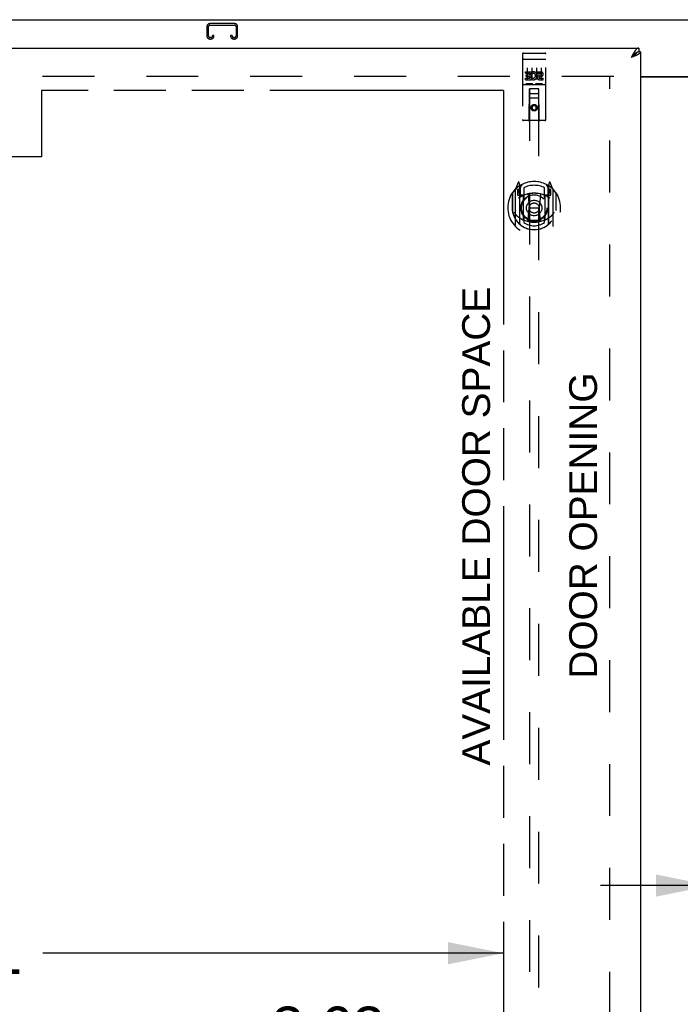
# Model space of a CAD drawing. Header units: inches. Extents: x 0 to 250, y 0 to 162.
# Tile 9 of 21: x 62 to 80, y 96 to 122. Entities that reach past the tile are written whole.
import ezdxf

# ---------------------------------------------------------------- set-up
doc = ezdxf.new("R2010")
doc.units = ezdxf.units.IN
doc.header["$LTSCALE"] = 13.735038
doc.header["$MEASUREMENT"] = 0
doc.linetypes.add('HIDDEN', pattern=[0.2, 0.1, -0.1])
doc.linetypes.add('PHANTOM', pattern=[0.8, 0.45, -0.05, 0.1, -0.05, 0.1, -0.05])
doc.layers.get('0').update_dxf_attribs({"linetype": 'CONTINUOUS'})
for name, color, linetype in [('02___PRT_ALL_AXES', 7, 'CONTINUOUS'), ('AVAILABLE_DOOR_SPACE', 7, 'CONTINUOUS'), ('DEFAULT_2', 8, 'HIDDEN'), ('DIMENSIONS', 7, 'CONTINUOUS')]:
    doc.layers.add(name, color=color, linetype=linetype)
doc.styles.get("Standard").update_dxf_attribs({"font": 'arial.ttf'})
doc.dimstyles.new('DIMSTYLE_1', dxfattribs={"dimtxt": 1.101741, "dimasz": 1.468988, "dimexe": 0.09, "dimexo": 0.07, "dimgap": 0.0375, "dimtad": 0, "dimtih": 1, "dimtoh": 1, "dimzin": 4, "dimdsep": 46, "dimtxsty": 'Standard', "dimblk": '_FILLED', "dimblk1": '_FILLED', "dimblk2": '_FILLED', "dimcen": 0.09, "dimazin": 1, "dimtfac": 1, "dimtdec": 3, "dimtofl": 0, "dimtmove": 0, "dimatfit": 3, "dimldrblk": '_FILLED', "dimfxl": 1, "dimtolj": 1, "dimtzin": 4, "dimarcsym": 0})

# ---------------------------------------------------------------- blocks, each defined once
blk = doc.blocks.new('_FILLED')
at = {"color": 0, "linetype": 'ByBlock'}
blk.add_solid([(0, 0), (-1, 0.2), (-1, -0.2)], dxfattribs=at)
blk = doc.blocks.new('*D9')
at = {"layer": 'DIMENSIONS', "color": 2, "linetype": 'Continuous'}
for p, q in [((45.8, 97.469), (57.98, 97.469)), ((75.112, 97.469), (62.932, 97.469))]:
    blk.add_line(p, q, dxfattribs=at)
at = {"layer": 'DIMENSIONS', "color": 2, "linetype": 'Continuous', "xscale": 1.4689880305, "yscale": 1.4689880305, "zscale": 1.4689880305, "rotation": 180}
blk.add_blockref('_FILLED', (45.8, 97.469), dxfattribs=at)
at = {"layer": 'DIMENSIONS', "color": 2, "linetype": 'Continuous', "xscale": 1.4689880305, "yscale": 1.4689880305, "zscale": 1.4689880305}
blk.add_blockref('_FILLED', (75.112, 97.469), dxfattribs=at)
at = {"layer": 'DIMENSIONS', "color": 2, "linetype": 'Continuous', "insert": (60.456, 98.02), "char_height": 1.1017, "width": 3.84995, "attachment_point": 2, "line_spacing_factor": 0.9}
blk.add_mtext('29.31', dxfattribs=at)
blk = doc.blocks.new('*D10')
at = {"layer": 'DIMENSIONS', "color": 2, "linetype": 'Continuous'}
for p, q in [((75.112, 95.505), (72.529, 95.505)), ((78.737, 95.505), (81.675, 95.505))]:
    blk.add_line(p, q, dxfattribs=at)
at = {"layer": 'DIMENSIONS', "color": 2, "linetype": 'Continuous', "xscale": 1.4689880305, "yscale": 1.4689880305, "zscale": 1.4689880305}
blk.add_blockref('_FILLED', (75.112, 95.505), dxfattribs=at)
at = {"layer": 'DIMENSIONS', "color": 2, "linetype": 'Continuous', "xscale": 1.4689880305, "yscale": 1.4689880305, "zscale": 1.4689880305, "rotation": 180}
blk.add_blockref('_FILLED', (78.737, 95.505), dxfattribs=at)
at = {"layer": 'DIMENSIONS', "color": 2, "linetype": 'Continuous', "insert": (71.978, 96.056), "char_height": 1.1017, "width": 2.99395, "attachment_point": 3, "line_spacing_factor": 0.9}
blk.add_mtext('3.63', dxfattribs=at)
blk = doc.blocks.new('*D20')
at = {"layer": 'DIMENSIONS', "color": 2, "linetype": 'Continuous'}
for p, q in [((80.612, 99.257), (77.675, 99.257)), ((84.237, 99.257), (86.709, 99.257))]:
    blk.add_line(p, q, dxfattribs=at)
at = {"layer": 'DIMENSIONS', "color": 2, "linetype": 'Continuous', "xscale": 1.4689880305, "yscale": 1.4689880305, "zscale": 1.4689880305}
blk.add_blockref('_FILLED', (80.612, 99.257), dxfattribs=at)
at = {"layer": 'DIMENSIONS', "color": 2, "linetype": 'Continuous', "xscale": 1.4689880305, "yscale": 1.4689880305, "zscale": 1.4689880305, "rotation": 180}
blk.add_blockref('_FILLED', (84.237, 99.257), dxfattribs=at)
at = {"layer": 'DIMENSIONS', "color": 2, "linetype": 'Continuous', "insert": (87.26, 99.808), "char_height": 1.1017, "width": 2.99395, "attachment_point": 1, "line_spacing_factor": 0.9}
blk.add_mtext('3.63', dxfattribs=at)

msp = doc.modelspace()

# ---------------------------------------------------------------- linework, layer by layer
at = {"color": 7, "linetype": 'Continuous'}
for p, q in [((43.727, 122.15), (115.623, 122.15)), ((78.695, 121.4), (78.695, 121.296)), ((78.508, 121.172), (78.491, 121.153)), ((78.5, 121.159), (78.491, 121.153)), ((78.512, 121.167), (78.5, 121.159)), ((78.515, 121.179), (78.508, 121.172)), ((78.521, 121.172), (78.512, 121.167)), ((78.522, 121.186), (78.515, 121.179)), ((78.529, 121.178), (78.521, 121.172)), ((78.528, 121.194), (78.522, 121.186)), ((78.537, 121.183), (78.529, 121.178)), ((78.737, 121.296), (78.695, 121.296)), ((78.737, 120.65), (80.612, 120.65))]:
    msp.add_line(p, q, dxfattribs=at)
at = {"color": 3, "linetype": 'Continuous'}
for p, q in [((44.092, 121.4), (78.695, 121.4)), ((78.508, 121.185), (78.491, 121.153)), ((78.51, 121.16), (78.491, 121.153)), ((78.515, 121.198), (78.508, 121.185)), ((78.528, 121.167), (78.51, 121.16)), ((78.522, 121.211), (78.515, 121.198)), ((78.541, 121.171), (78.528, 121.167)), ((78.553, 121.176), (78.541, 121.171)), ((78.565, 121.181), (78.553, 121.176)), ((78.577, 121.185), (78.565, 121.181)), ((78.588, 121.19), (78.577, 121.185)), ((78.6, 121.194), (78.588, 121.19)), ((78.737, 121.296), (78.737, 51.004)), ((78.737, 120.635), (80.612, 120.635))]:
    msp.add_line(p, q, dxfattribs=at)
for points in [[(78.695, 121.4), (78.692, 121.399), (78.689, 121.399), (78.685, 121.399), (78.682, 121.398), (78.678, 121.397), (78.675, 121.397), (78.672, 121.395), (78.668, 121.394), (78.665, 121.393), (78.661, 121.391), (78.658, 121.389), (78.655, 121.388), (78.651, 121.385), (78.648, 121.383), (78.644, 121.381), (78.641, 121.378), (78.638, 121.376), (78.634, 121.373), (78.631, 121.37), (78.627, 121.367), (78.624, 121.363), (78.621, 121.36), (78.617, 121.356), (78.614, 121.353), (78.61, 121.349), (78.607, 121.345), (78.603, 121.341), (78.6, 121.336), (78.597, 121.332), (78.593, 121.327), (78.59, 121.323), (78.586, 121.318), (78.583, 121.313), (78.58, 121.308), (78.576, 121.303), (78.573, 121.298)], [(78.573, 121.298), (78.569, 121.293), (78.566, 121.287), (78.563, 121.282), (78.559, 121.276), (78.556, 121.271), (78.552, 121.265), (78.549, 121.259), (78.546, 121.253), (78.542, 121.247), (78.539, 121.241), (78.535, 121.235), (78.532, 121.229), (78.528, 121.223), (78.522, 121.211)], [(78.637, 121.211), (78.632, 121.208), (78.627, 121.206), (78.621, 121.204), (78.616, 121.201), (78.611, 121.199), (78.605, 121.197), (78.6, 121.194)], [(78.737, 121.296), (78.737, 121.293), (78.737, 121.291), (78.737, 121.289), (78.736, 121.286), (78.736, 121.284), (78.735, 121.282), (78.734, 121.279), (78.732, 121.277), (78.731, 121.275), (78.73, 121.273), (78.728, 121.27), (78.726, 121.268), (78.724, 121.266), (78.722, 121.263), (78.72, 121.261), (78.718, 121.259), (78.715, 121.257), (78.712, 121.254), (78.709, 121.252), (78.707, 121.25), (78.703, 121.247), (78.7, 121.245), (78.697, 121.243), (78.693, 121.24), (78.69, 121.238), (78.686, 121.236), (78.682, 121.234), (78.678, 121.231), (78.674, 121.229), (78.67, 121.227), (78.665, 121.224), (78.661, 121.222), (78.656, 121.22), (78.652, 121.217), (78.647, 121.215), (78.642, 121.213), (78.637, 121.211)]]:
    msp.add_lwpolyline(points, dxfattribs=at)
at = {"color": 7, "linetype": 'Continuous'}
for points in [[(78.634, 121.28), (78.631, 121.278), (78.627, 121.276), (78.624, 121.275), (78.621, 121.273), (78.617, 121.271), (78.614, 121.268), (78.61, 121.266), (78.607, 121.264), (78.603, 121.261), (78.6, 121.259), (78.597, 121.256), (78.593, 121.254), (78.59, 121.251), (78.586, 121.248), (78.583, 121.246), (78.58, 121.243), (78.576, 121.24), (78.573, 121.237), (78.569, 121.234), (78.566, 121.231), (78.563, 121.228), (78.559, 121.224), (78.556, 121.221), (78.552, 121.218), (78.549, 121.214), (78.546, 121.211), (78.542, 121.208), (78.539, 121.204), (78.535, 121.201), (78.528, 121.194)], [(78.631, 121.278), (78.63, 121.276), (78.629, 121.274), (78.628, 121.271), (78.627, 121.268), (78.626, 121.265), (78.624, 121.263), (78.623, 121.26), (78.621, 121.257), (78.619, 121.254), (78.617, 121.252), (78.615, 121.249), (78.613, 121.246), (78.611, 121.244), (78.608, 121.241), (78.606, 121.238), (78.603, 121.235), (78.6, 121.233), (78.598, 121.23), (78.595, 121.227), (78.592, 121.224), (78.589, 121.222), (78.585, 121.219), (78.582, 121.216), (78.579, 121.213), (78.575, 121.211), (78.572, 121.208), (78.568, 121.205), (78.565, 121.202), (78.561, 121.2), (78.557, 121.197), (78.553, 121.194), (78.549, 121.191), (78.546, 121.189), (78.542, 121.186), (78.537, 121.183)], [(78.695, 121.296), (78.692, 121.296), (78.689, 121.295), (78.685, 121.295), (78.682, 121.295), (78.678, 121.294), (78.675, 121.294), (78.672, 121.293), (78.668, 121.292), (78.665, 121.292), (78.661, 121.291), (78.658, 121.29), (78.655, 121.289), (78.651, 121.287), (78.648, 121.286), (78.644, 121.285), (78.641, 121.283), (78.638, 121.282), (78.634, 121.28)]]:
    msp.add_lwpolyline(points, dxfattribs=at)
at = {"layer": '02___PRT_ALL_AXES', "color": 8, "linetype": 'HIDDEN'}
for p, q in [((75.642, 121.267), (75.707, 121.267)), ((75.892, 121.267), (75.957, 121.267)), ((76.142, 121.267), (76.207, 121.267)), ((75.693, 120.732), (75.693, 120.774)), ((75.693, 120.774), (75.849, 120.774)), ((75.693, 120.732), (75.807, 120.732)), ((75.693, 120.561), (75.693, 120.604)), ((75.693, 120.604), (75.807, 120.604)), ((75.693, 120.561), (75.849, 120.561)), ((75.714, 120.647), (75.714, 120.689)), ((75.714, 120.689), (75.807, 120.689)), ((75.714, 120.647), (75.807, 120.647)), ((75.807, 120.689), (75.807, 120.732)), ((75.807, 120.604), (75.807, 120.647)), ((75.849, 120.597), (75.849, 120.774)), ((75.849, 120.597), (75.862, 120.615)), ((75.849, 120.561), (75.849, 120.573)), ((75.853, 120.572), (75.849, 120.573)), ((75.874, 120.726), (75.857, 120.765)), ((76.006, 120.732), (76.006, 120.774)), ((76.006, 120.774), (76.098, 120.774)), ((76.006, 120.732), (76.098, 120.732)), ((76.065, 120.647), (76.112, 120.647)), ((76.069, 120.688), (76.098, 120.688)), ((76.069, 120.604), (76.162, 120.604)), ((76.069, 120.561), (76.162, 120.561)), ((76.162, 120.561), (76.162, 120.604))]:
    msp.add_line(p, q, dxfattribs=at)
msp.add_circle((75.925, 119.822), 0.085, dxfattribs=at)
for centre, radius, start, end in [((75.899, 120.668), 0.107, 244.2636, 113.4027), ((75.899, 120.668), 0.0639, 234.8895, 113.4026), ((76.069, 120.625), 0.0635, 90, 270), ((76.069, 120.625), 0.0219, 100.307, 270), ((76.098, 120.71), 0.0644, 282.2995, 90.0775), ((76.098, 120.71), 0.0219, 269.9011, 90)]:
    msp.add_arc(centre, radius, start, end, dxfattribs=at)
at = {"layer": 'AVAILABLE_DOOR_SPACE', "color": 4, "linetype": 'PHANTOM'}
for p, q in [((62.894, 120.275), (62.894, 118.525)), ((75.112, 120.275), (62.894, 120.275)), ((75.112, 120.275), (75.112, 87.025)), ((62.894, 118.525), (59.894, 118.525))]:
    msp.add_line(p, q, dxfattribs=at)
at = {"layer": 'DEFAULT_2', "color": 8, "linetype": 'HIDDEN'}
for p, q in [((67.269, 121.966), (67.269, 121.719)), ((67.309, 121.719), (67.309, 121.966)), ((68.001, 122.046), (67.349, 122.046)), ((67.349, 122.006), (68.001, 122.006)), ((68.041, 121.966), (68.041, 121.719)), ((68.081, 121.719), (68.081, 121.966)), ((67.376, 121.679), (67.349, 121.679)), ((67.349, 121.639), (67.376, 121.639)), ((67.416, 121.733), (67.416, 121.719)), ((67.456, 121.733), (67.416, 121.733)), ((67.456, 121.719), (67.456, 121.733)), ((67.894, 121.733), (67.894, 121.719)), ((67.934, 121.733), (67.894, 121.733)), ((67.934, 121.719), (67.934, 121.733)), ((68.001, 121.679), (67.974, 121.679)), ((67.974, 121.639), (68.001, 121.639)), ((75.612, 121.237), (75.612, 119.512)), ((75.629, 121.108), (75.628, 121.108)), ((75.63, 121.108), (75.629, 121.108)), ((75.631, 121.108), (75.63, 121.108)), ((75.631, 121.109), (75.631, 121.108)), ((75.632, 121.109), (75.631, 121.109)), ((75.633, 121.109), (75.632, 121.109)), ((75.634, 121.109), (75.633, 121.109)), ((75.635, 121.109), (75.634, 121.109)), ((75.635, 121.109), (75.635, 121.109)), ((75.636, 121.109), (75.635, 121.109)), ((75.637, 121.109), (75.636, 121.109)), ((75.638, 121.109), (75.637, 121.109)), ((75.639, 121.109), (75.638, 121.109)), ((75.64, 121.109), (75.639, 121.109)), ((75.64, 121.109), (75.64, 121.109)), ((75.641, 121.109), (75.64, 121.109)), ((75.642, 121.109), (75.641, 121.109)), ((75.642, 121.109), (76.207, 121.109)), ((75.707, 121.267), (75.892, 121.267)), ((75.957, 121.267), (76.142, 121.267)), ((76.207, 121.109), (76.208, 121.109)), ((76.208, 121.109), (76.209, 121.109)), ((76.209, 121.109), (76.21, 121.109)), ((76.21, 121.109), (76.211, 121.109)), ((76.211, 121.109), (76.212, 121.109)), ((76.212, 121.109), (76.213, 121.109)), ((76.213, 121.109), (76.213, 121.109)), ((76.213, 121.109), (76.214, 121.109)), ((76.214, 121.109), (76.215, 121.109)), ((76.215, 121.109), (76.216, 121.109)), ((76.216, 121.109), (76.217, 121.109)), ((76.217, 121.109), (76.217, 121.109)), ((76.217, 121.109), (76.218, 121.109)), ((76.218, 121.109), (76.219, 121.109)), ((76.219, 121.109), (76.22, 121.108)), ((76.22, 121.108), (76.221, 121.108)), ((76.237, 119.512), (76.237, 121.237)), ((75.737, 120.876), (75.737, 120.57)), ((75.862, 120.876), (75.862, 120.57)), ((75.987, 120.876), (75.987, 120.57)), ((76.112, 120.876), (76.112, 120.57)), ((78.029, 120.65), (45.425, 120.65)), ((77.925, 51.65), (77.925, 120.65)), ((75.642, 120.439), (76.207, 120.439)), ((75.886, 120.455), (75.714, 120.455)), ((75.795, 119.512), (75.798, 120.322)), ((75.8, 120.322), (75.798, 120.322)), ((75.8, 120.322), (75.8, 88.32)), ((76.05, 120.322), (75.8, 120.322)), ((76.136, 120.455), (75.964, 120.455)), ((76.05, 88.32), (76.05, 120.322)), ((76.051, 120.322), (76.05, 120.322)), ((76.055, 119.512), (76.051, 120.322)), ((76.053, 120.072), (75.797, 120.072)), ((75.84, 120.197), (76.01, 120.197)), ((75.925, 119.894), (75.862, 119.858)), ((75.862, 119.858), (75.862, 119.786)), ((75.862, 119.858), (75.872, 119.852)), ((75.862, 119.786), (75.872, 119.791)), ((75.862, 119.786), (75.925, 119.75)), ((75.925, 119.882), (75.872, 119.852)), ((75.872, 119.852), (75.872, 119.791)), ((75.872, 119.791), (75.925, 119.761)), ((75.925, 119.894), (75.925, 119.882)), ((75.987, 119.858), (75.925, 119.894)), ((75.977, 119.852), (75.925, 119.882)), ((75.925, 119.761), (75.977, 119.791)), ((75.925, 119.75), (75.987, 119.786)), ((75.925, 119.75), (75.925, 119.761)), ((75.987, 119.858), (75.977, 119.852)), ((75.977, 119.791), (75.977, 119.852)), ((75.987, 119.786), (75.977, 119.791)), ((75.987, 119.786), (75.987, 119.858)), ((76.207, 119.482), (75.642, 119.482)), ((75.5, 117.848), (75.429, 117.672)), ((75.522, 117.743), (75.521, 117.743)), ((75.521, 117.743), (75.521, 117.743)), ((75.521, 117.743), (75.521, 117.743)), ((75.542, 117.764), (75.528, 117.845)), ((75.542, 116.748), (75.542, 117.764)), ((75.55, 117.692), (75.62, 117.801)), ((75.55, 116.748), (75.55, 117.751)), ((75.552, 117.726), (75.552, 117.519)), ((75.65, 117.704), (75.65, 117.452)), ((76.2, 117.452), (76.2, 117.704)), ((76.23, 117.801), (76.3, 117.692)), ((76.297, 117.519), (76.297, 117.726)), ((76.3, 116.748), (76.3, 117.751)), ((76.322, 117.845), (76.307, 117.764)), ((76.307, 117.764), (76.307, 116.748)), ((76.329, 117.743), (76.325, 117.746)), ((76.421, 117.672), (76.35, 117.848)), ((75.342, 117.566), (75.342, 117.178)), ((75.35, 117.564), (75.35, 117.106)), ((75.425, 117.662), (75.425, 116.694)), ((75.482, 117.657), (75.482, 117.507)), ((75.542, 117.657), (75.482, 117.657)), ((75.482, 117.507), (75.542, 117.507)), ((75.491, 117.624), (75.52, 117.579)), ((75.55, 117.632), (75.495, 117.632)), ((75.642, 117.506), (75.57, 117.506)), ((75.572, 117.499), (75.638, 117.499)), ((75.642, 116.865), (75.642, 117.496)), ((75.762, 117.522), (75.792, 117.178)), ((76.088, 117.522), (76.057, 117.178)), ((76.28, 117.506), (76.207, 117.506)), ((76.207, 117.496), (76.207, 116.865)), ((76.212, 117.499), (76.277, 117.499)), ((76.355, 117.632), (76.3, 117.632)), ((76.367, 117.657), (76.307, 117.657)), ((76.307, 117.507), (76.367, 117.507)), ((76.33, 117.579), (76.359, 117.624)), ((76.367, 117.507), (76.367, 117.657)), ((76.425, 116.694), (76.425, 117.662)), ((76.5, 117.564), (76.5, 117.106)), ((76.507, 117.178), (76.507, 117.566)), ((75.342, 117.178), (75.357, 117.178)), ((75.762, 116.839), (75.792, 117.178)), ((75.792, 117.178), (76.057, 117.178)), ((76.088, 116.839), (76.057, 117.178)), ((76.507, 117.178), (76.492, 117.178)), ((75.35, 117.106), (75.35, 117.104)), ((75.65, 116.89), (75.65, 116.788)), ((76.2, 116.788), (76.2, 116.89)), ((76.5, 117.106), (76.5, 117.104))]:
    msp.add_line(p, q, dxfattribs=at)
for points in [[(75.628, 121.108), (75.628, 121.108), (75.628, 121.108), (75.627, 121.108), (75.627, 121.108), (75.627, 121.108), (75.626, 121.108), (75.626, 121.108), (75.625, 121.108), (75.625, 121.108), (75.625, 121.108), (75.624, 121.108), (75.624, 121.108), (75.624, 121.107), (75.623, 121.107), (75.623, 121.107), (75.623, 121.107), (75.623, 121.107), (75.622, 121.107), (75.622, 121.107), (75.622, 121.107), (75.621, 121.107), (75.621, 121.107), (75.621, 121.107), (75.62, 121.107), (75.62, 121.107), (75.62, 121.107), (75.62, 121.106), (75.619, 121.106), (75.619, 121.106), (75.619, 121.106), (75.619, 121.106), (75.618, 121.106), (75.618, 121.106), (75.618, 121.106), (75.618, 121.106), (75.617, 121.106), (75.617, 121.106), (75.617, 121.106), (75.617, 121.105), (75.616, 121.105), (75.616, 121.105), (75.616, 121.105), (75.616, 121.105), (75.616, 121.105), (75.615, 121.105), (75.615, 121.105), (75.615, 121.105), (75.615, 121.105), (75.615, 121.104), (75.615, 121.104), (75.614, 121.104), (75.614, 121.104), (75.614, 121.104), (75.614, 121.104), (75.614, 121.104), (75.614, 121.104), (75.614, 121.104), (75.614, 121.104), (75.613, 121.103), (75.613, 121.103), (75.613, 121.103), (75.613, 121.103), (75.613, 121.103), (75.613, 121.103), (75.613, 121.103), (75.613, 121.103), (75.613, 121.103), (75.613, 121.103), (75.613, 121.102), (75.613, 121.102), (75.613, 121.102), (75.613, 121.102), (75.613, 121.102), (75.613, 121.102), (75.612, 121.102), (75.612, 121.102), (75.612, 121.102)], [(76.221, 121.108), (76.221, 121.108), (76.222, 121.108), (76.222, 121.108), (76.222, 121.108), (76.223, 121.108), (76.223, 121.108), (76.223, 121.108), (76.224, 121.108), (76.224, 121.108), (76.225, 121.108), (76.225, 121.108), (76.225, 121.108), (76.226, 121.108), (76.226, 121.108), (76.226, 121.107), (76.227, 121.107), (76.227, 121.107), (76.227, 121.107), (76.227, 121.107), (76.228, 121.107), (76.228, 121.107), (76.228, 121.107), (76.229, 121.107), (76.229, 121.107), (76.229, 121.107), (76.23, 121.107), (76.23, 121.107), (76.23, 121.107), (76.23, 121.106), (76.231, 121.106), (76.231, 121.106), (76.231, 121.106), (76.231, 121.106), (76.232, 121.106), (76.232, 121.106), (76.232, 121.106), (76.232, 121.106), (76.233, 121.106), (76.233, 121.106), (76.233, 121.106), (76.233, 121.105), (76.234, 121.105), (76.234, 121.105), (76.234, 121.105), (76.234, 121.105), (76.234, 121.105), (76.235, 121.105), (76.235, 121.105), (76.235, 121.105), (76.235, 121.105), (76.235, 121.104), (76.235, 121.104), (76.236, 121.104), (76.236, 121.104), (76.236, 121.104), (76.236, 121.104), (76.236, 121.104), (76.236, 121.104), (76.236, 121.104), (76.236, 121.104), (76.237, 121.103), (76.237, 121.103), (76.237, 121.103), (76.237, 121.103), (76.237, 121.103), (76.237, 121.103), (76.237, 121.103), (76.237, 121.103), (76.237, 121.103), (76.237, 121.103), (76.237, 121.102), (76.237, 121.102), (76.237, 121.102), (76.237, 121.102), (76.237, 121.102), (76.237, 121.102), (76.237, 121.102), (76.237, 121.102), (76.237, 121.102)], [(75.714, 120.455), (75.714, 120.455), (75.714, 120.455), (75.713, 120.455), (75.713, 120.455), (75.713, 120.455), (75.713, 120.455), (75.713, 120.455), (75.712, 120.455), (75.712, 120.455), (75.712, 120.455), (75.712, 120.455), (75.712, 120.455), (75.712, 120.455), (75.711, 120.455), (75.711, 120.455), (75.711, 120.455), (75.711, 120.455), (75.711, 120.455), (75.711, 120.455), (75.71, 120.455), (75.71, 120.455), (75.71, 120.455), (75.71, 120.455), (75.71, 120.455), (75.71, 120.455), (75.71, 120.456), (75.709, 120.456), (75.709, 120.456), (75.709, 120.456), (75.709, 120.456), (75.709, 120.456), (75.709, 120.456), (75.709, 120.456), (75.709, 120.456), (75.709, 120.456), (75.708, 120.456), (75.708, 120.456), (75.708, 120.456), (75.708, 120.456), (75.708, 120.456), (75.708, 120.456), (75.708, 120.456), (75.708, 120.456), (75.708, 120.456), (75.708, 120.456), (75.707, 120.456)], [(75.892, 120.456), (75.892, 120.456), (75.892, 120.456), (75.892, 120.456), (75.892, 120.456), (75.892, 120.456), (75.892, 120.456), (75.892, 120.456), (75.892, 120.456), (75.892, 120.456), (75.892, 120.456), (75.891, 120.456), (75.891, 120.456), (75.891, 120.456), (75.891, 120.456), (75.891, 120.456), (75.891, 120.456), (75.891, 120.456), (75.891, 120.456), (75.89, 120.456), (75.89, 120.456), (75.89, 120.455), (75.89, 120.455), (75.89, 120.455), (75.89, 120.455), (75.89, 120.455), (75.89, 120.455), (75.889, 120.455), (75.889, 120.455), (75.889, 120.455), (75.889, 120.455), (75.889, 120.455), (75.889, 120.455), (75.888, 120.455), (75.888, 120.455), (75.888, 120.455), (75.888, 120.455), (75.888, 120.455), (75.888, 120.455), (75.887, 120.455), (75.887, 120.455), (75.887, 120.455), (75.887, 120.455), (75.887, 120.455), (75.886, 120.455), (75.886, 120.455)], [(75.964, 120.455), (75.964, 120.455), (75.964, 120.455), (75.963, 120.455), (75.963, 120.455), (75.963, 120.455), (75.963, 120.455), (75.963, 120.455), (75.962, 120.455), (75.962, 120.455), (75.962, 120.455), (75.962, 120.455), (75.962, 120.455), (75.962, 120.455), (75.961, 120.455), (75.961, 120.455), (75.961, 120.455), (75.961, 120.455), (75.961, 120.455), (75.961, 120.455), (75.96, 120.455), (75.96, 120.455), (75.96, 120.455), (75.96, 120.455), (75.96, 120.455), (75.96, 120.455), (75.96, 120.456), (75.959, 120.456), (75.959, 120.456), (75.959, 120.456), (75.959, 120.456), (75.959, 120.456), (75.959, 120.456), (75.959, 120.456), (75.959, 120.456), (75.959, 120.456), (75.958, 120.456), (75.958, 120.456), (75.958, 120.456), (75.958, 120.456), (75.958, 120.456), (75.958, 120.456), (75.958, 120.456), (75.958, 120.456), (75.958, 120.456), (75.958, 120.456), (75.957, 120.456)], [(76.142, 120.456), (76.142, 120.456), (76.142, 120.456), (76.142, 120.456), (76.142, 120.456), (76.142, 120.456), (76.142, 120.456), (76.142, 120.456), (76.142, 120.456), (76.142, 120.456), (76.142, 120.456), (76.141, 120.456), (76.141, 120.456), (76.141, 120.456), (76.141, 120.456), (76.141, 120.456), (76.141, 120.456), (76.141, 120.456), (76.141, 120.456), (76.14, 120.456), (76.14, 120.456), (76.14, 120.455), (76.14, 120.455), (76.14, 120.455), (76.14, 120.455), (76.14, 120.455), (76.14, 120.455), (76.139, 120.455), (76.139, 120.455), (76.139, 120.455), (76.139, 120.455), (76.139, 120.455), (76.139, 120.455), (76.138, 120.455), (76.138, 120.455), (76.138, 120.455), (76.138, 120.455), (76.138, 120.455), (76.138, 120.455), (76.137, 120.455), (76.137, 120.455), (76.137, 120.455), (76.137, 120.455), (76.137, 120.455), (76.136, 120.455), (76.136, 120.455)], [(75.392, 117.065), (75.396, 117.059), (75.399, 117.054), (75.402, 117.05), (75.404, 117.045), (75.407, 117.041), (75.41, 117.036), (75.413, 117.032), (75.415, 117.028), (75.418, 117.025), (75.42, 117.021), (75.423, 117.017), (75.425, 117.014), (75.428, 117.011), (75.43, 117.008), (75.432, 117.005), (75.434, 117.002), (75.436, 116.999), (75.439, 116.997), (75.441, 116.994), (75.443, 116.992), (75.445, 116.989), (75.447, 116.987), (75.449, 116.985), (75.451, 116.983), (75.452, 116.981), (75.454, 116.979), (75.456, 116.977), (75.458, 116.975), (75.459, 116.973), (75.461, 116.972), (75.463, 116.97), (75.464, 116.969), (75.466, 116.967), (75.468, 116.966), (75.469, 116.964), (75.471, 116.963)], [(76.379, 116.963), (76.381, 116.964), (76.382, 116.966), (76.384, 116.967), (76.385, 116.969), (76.387, 116.97), (76.389, 116.972), (76.39, 116.973), (76.392, 116.975), (76.394, 116.977), (76.396, 116.979), (76.398, 116.981), (76.399, 116.983), (76.401, 116.985), (76.403, 116.987), (76.405, 116.989), (76.407, 116.992), (76.409, 116.994), (76.411, 116.997), (76.414, 116.999), (76.416, 117.002), (76.418, 117.005), (76.42, 117.008), (76.422, 117.011), (76.425, 117.014), (76.427, 117.017), (76.43, 117.021), (76.432, 117.025), (76.435, 117.028), (76.437, 117.032), (76.44, 117.036), (76.443, 117.04), (76.445, 117.045), (76.448, 117.05), (76.451, 117.054), (76.454, 117.059), (76.457, 117.065)], [(76.113, 116.821), (76.108, 116.82), (76.102, 116.818), (76.097, 116.817), (76.091, 116.816), (76.086, 116.814), (76.08, 116.813), (76.075, 116.812), (76.069, 116.811), (76.064, 116.81), (76.058, 116.808), (76.053, 116.807), (76.047, 116.806), (76.042, 116.805), (76.036, 116.805), (76.031, 116.804), (76.025, 116.803), (76.02, 116.802), (76.014, 116.801), (76.009, 116.801), (76.003, 116.8), (75.998, 116.799), (75.992, 116.799), (75.986, 116.798), (75.981, 116.798), (75.975, 116.797), (75.97, 116.797), (75.964, 116.797), (75.959, 116.796), (75.953, 116.796), (75.947, 116.796), (75.942, 116.796), (75.936, 116.796), (75.931, 116.796), (75.925, 116.796), (75.919, 116.796), (75.914, 116.796), (75.908, 116.796), (75.903, 116.796), (75.897, 116.796), (75.891, 116.796), (75.886, 116.797), (75.88, 116.797), (75.875, 116.797), (75.869, 116.798), (75.864, 116.798), (75.858, 116.799), (75.852, 116.799), (75.847, 116.8), (75.841, 116.801), (75.836, 116.801), (75.83, 116.802), (75.825, 116.803), (75.819, 116.804), (75.814, 116.805), (75.808, 116.805), (75.802, 116.806), (75.797, 116.807), (75.791, 116.808), (75.786, 116.81), (75.781, 116.811), (75.775, 116.812), (75.77, 116.813), (75.764, 116.814), (75.759, 116.816), (75.753, 116.817), (75.748, 116.818), (75.742, 116.82), (75.737, 116.821)]]:
    msp.add_lwpolyline(points, dxfattribs=at)
for centre, radius in [((75.925, 119.822), 0.0845), ((75.925, 117.171), 0.35), ((75.925, 117.171), 0.335), ((75.925, 117.171), 0.205), ((75.925, 117.171), 0.133)]:
    msp.add_circle(centre, radius, dxfattribs=at)
for centre, radius, start, end in [((67.349, 121.966), 0.08, 90, 180), ((67.349, 121.966), 0.04, 90, 180), ((68.001, 121.966), 0.08, 0, 90), ((68.001, 121.966), 0.04, 0, 90), ((67.349, 121.719), 0.08, 180, 270), ((67.349, 121.719), 0.04, 180, 270), ((67.376, 121.719), 0.08, 270, 360), ((67.376, 121.719), 0.04, 270, 360), ((67.974, 121.719), 0.08, 180, 270), ((67.974, 121.719), 0.04, 180, 270), ((68.001, 121.719), 0.08, 270, 360), ((68.001, 121.719), 0.04, 270, 360), ((75.642, 121.237), 0.03, 90, 180), ((76.207, 121.237), 0.03, 0, 90), ((75.642, 120.409), 0.03, 90, 180), ((75.84, 120.282), 0.04, 90, 180), ((76.01, 120.282), 0.04, 0, 90), ((76.207, 120.409), 0.03, 0, 90), ((75.84, 120.237), 0.04, 180, 270), ((76.01, 120.237), 0.04, 270, 360), ((75.642, 119.512), 0.03, 180, 270), ((75.765, 119.512), 0.03, 270, 360), ((76.085, 119.512), 0.03, 180, 270), ((76.207, 119.512), 0.03, 270, 360), ((75.925, 117.178), 0.7, 125.5126, 54.4874), ((75.925, 117.171), 0.7, 35.2961, 144.7039), ((75.44, 117.662), 0.015, 135.0748, 180), ((75.514, 117.842), 0.015, 10, 158.1959), ((75.53, 117.732), 0.02, 0, 125.5126), ((75.532, 117.726), 0.02, 0, 125.2543), ((75.57, 117.751), 0.02, 121.4688, 179.9992), ((75.925, 117.171), 0.6, 62.7204, 117.2796), ((76.28, 117.751), 0.02, 0, 58.5295), ((76.317, 117.726), 0.02, 54.7457, 180), ((76.32, 117.732), 0.02, 54.4874, 180), ((76.336, 117.842), 0.015, 21.8041, 170), ((76.41, 117.662), 0.015, 0, 44.9252), ((75.37, 117.564), 0.02, 144.7039, 180), ((75.495, 117.627), 0.005, 90, 212.6792), ((75.925, 116.866), 0.7, 53.2319, 126.7681), ((75.362, 117.477), 0.188, 0, 32.6792), ((75.57, 117.526), 0.02, 180, 270), ((75.572, 117.519), 0.02, 180, 270), ((75.638, 117.519), 0.02, 270, 293.464), ((75.657, 117.496), 0.015, 112.9863, 180), ((75.925, 116.859), 0.7, 66.536, 113.464), ((75.68, 117.452), 0.03, 180, 311.1261), ((75.925, 117.171), 0.343, 48.8739, 131.1261), ((75.742, 117.52), 0.02, 5.0796, 105.6131), ((76.108, 117.52), 0.02, 74.3869, 174.9204), ((76.17, 117.452), 0.03, 228.8739, 360), ((76.192, 117.496), 0.015, 0, 67.0137), ((76.212, 117.519), 0.02, 246.536, 270), ((76.277, 117.519), 0.02, 270, 360), ((76.28, 117.526), 0.02, 270, 360), ((76.488, 117.477), 0.188, 147.3208, 180), ((76.355, 117.627), 0.005, 327.3208, 90), ((76.48, 117.564), 0.02, 0, 35.2961), ((75.925, 117.181), 0.583, 180.2464, 359.7536), ((75.37, 117.106), 0.02, 180, 187.6622), ((75.925, 117.181), 0.58, 187.6622, 352.3378), ((75.925, 117.496), 0.7, 229.529, 310.471), ((75.68, 116.89), 0.03, 48.8739, 180), ((75.925, 117.171), 0.343, 228.8739, 311.1261), ((76.17, 116.89), 0.03, 0, 131.1261), ((76.48, 117.106), 0.02, 352.3378, 360), ((75.44, 116.694), 0.015, 180, 224.9252), ((75.557, 116.748), 0.015, 180, 229.6413), ((75.57, 116.748), 0.02, 180, 230.6594), ((75.657, 116.865), 0.015, 180, 247.0137), ((75.925, 117.181), 0.48, 235.0461, 304.9539), ((75.742, 116.841), 0.02, 254.4248, 354.9204), ((76.108, 116.841), 0.02, 185.0796, 285.5752), ((76.192, 116.865), 0.015, 292.9863, 360), ((76.28, 116.748), 0.02, 309.3378, 359.9984), ((76.292, 116.748), 0.015, 310.3587, 360), ((76.41, 116.694), 0.015, 315.0748, 360)]:
    msp.add_arc(centre, radius, start, end, dxfattribs=at)

# ---------------------------------------------------------------- texts
at = {"layer": 'DIMENSIONS', "color": 2, "linetype": 'Continuous', "char_height": 0.73449, "attachment_point": 2, "rotation": 90, "line_spacing_factor": 0.9}
for s, insert, width in [('AVAILABLE DOOR SPACE', (74.021, 108.758), 12.63384), ('DOOR OPENING', (76.852, 108.774), 8.08216)]:
    msp.add_mtext(s, dxfattribs=dict(at, insert=insert, width=width))

# ---------------------------------------------------------------- dimensions: what is measured, and where the dimension line sits
at = {"layer": 'DIMENSIONS', "color": 2, "linetype": 'Continuous'}
for base, p1, p2, picture, middle in [((80.612488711, 99.257040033), (84.237488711, 87.024577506), (80.612488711, 121.275577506), '*D20', (88.755218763, 99.250898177)), ((45.8, 97.469), (75.112, 120.275), (45.8, 120.275), '*D9', (60.335, 97.463))]:
    dim = msp.add_linear_dim(base=base, p1=p1, p2=p2, angle=180, dimstyle='DIMSTYLE_1', dxfattribs=at)
    dim.commit()
    dim.dimension.update_dxf_attribs({"geometry": picture, "text_midpoint": middle, "dimtype": 160})
dim = msp.add_linear_dim(base=(78.737488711, 95.504910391), p1=(75.112488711, 120.274577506), p2=(78.737488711, 51.023577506), dimstyle='DIMSTYLE_1', dxfattribs=at)
dim.commit()
dim.dimension.update_dxf_attribs({"geometry": '*D10', "text_midpoint": (70.480021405, 95.498767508), "dimtype": 160})

doc.saveas('drawing.dxf')
